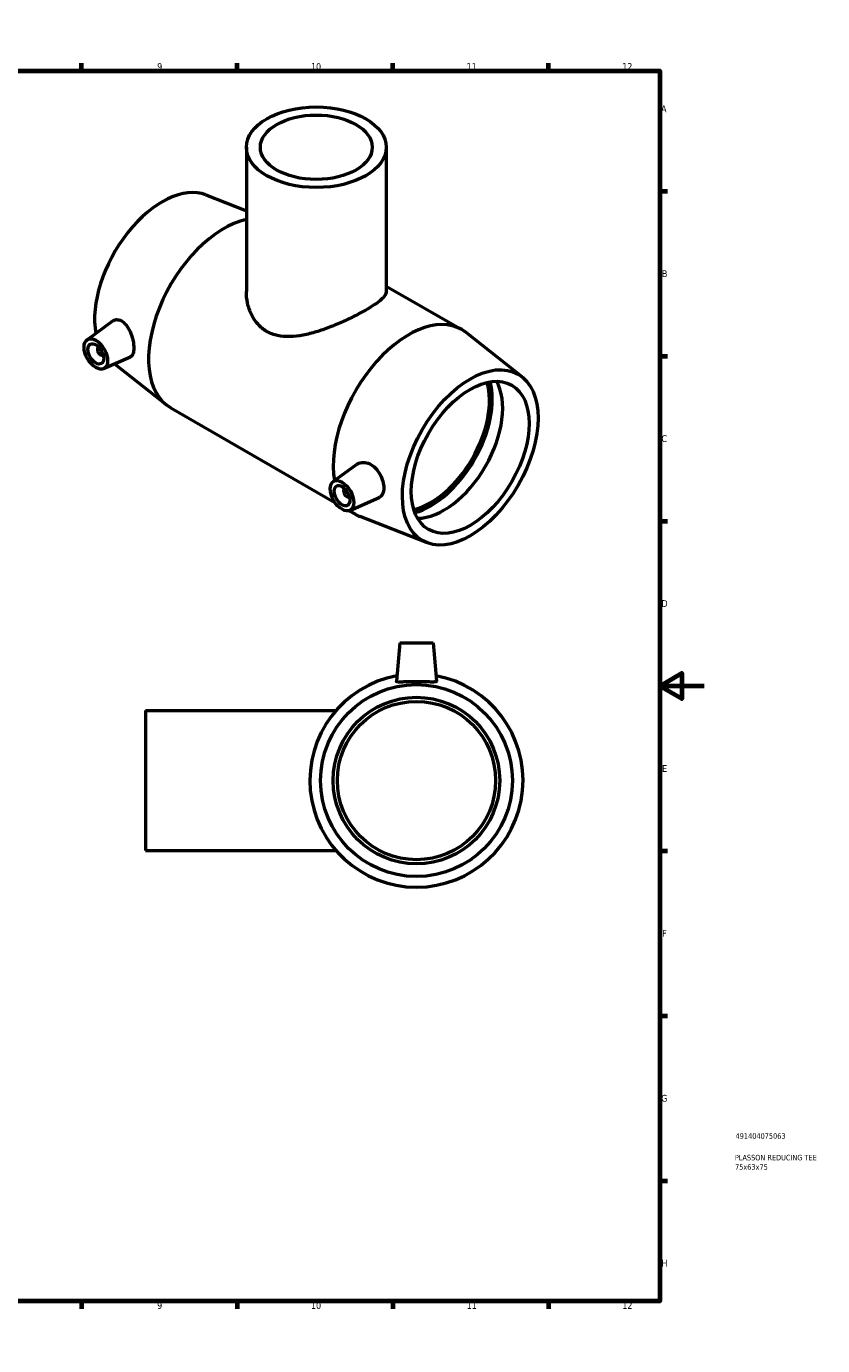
# Model space of a CAD drawing. Header units: millimetres. Extents: x 0 to 894, y -50 to 777.
# Tile 3 of 3: x 536 to 894, y 0 to 594. Entities that reach past the tile are written whole.
import ezdxf

# ---------------------------------------------------------------- set-up
doc = ezdxf.new("R2010")
doc.units = ezdxf.units.MM
for name, color, linetype, lineweight in [('Border (ANSI)', 7, 'Continuous', 70), ('Title (ISO)', 7, 'Continuous', 50), ('Visible (ANSI)', 7, 'Continuous', 50)]:
    doc.layers.add(name, color=color, linetype=linetype, lineweight=lineweight)
doc.styles.add('Note Text (ANSI)', font='tahoma.ttf')
doc.styles.add('Note Text (ISO)', font='tahoma.ttf')

# ---------------------------------------------------------------- blocks, each defined once
blk = doc.blocks.new('Borders Default Border')
at = {"layer": 'Border (ANSI)'}
for p, q in [((70.08, 574), (70.08, 577.45)), ((140.17, 574), (140.17, 577.45)), ((210.25, 574), (210.25, 577.45)), ((280.33, 574), (280.33, 577.45)), ((350.42, 574), (350.42, 577.45)), ((490.58, 574), (490.58, 577.45)), ((560.67, 574), (560.67, 577.45)), ((630.75, 574), (630.75, 577.45)), ((700.83, 574), (700.83, 577.45)), ((770.92, 574), (770.92, 577.45)), ((20, 519.75), (16.55, 519.75)), ((821, 519.75), (824.45, 519.75)), ((20, 445.5), (16.55, 445.5)), ((821, 445.5), (824.45, 445.5)), ((20, 371.25), (16.55, 371.25)), ((821, 371.25), (824.45, 371.25)), ((20, 222.75), (16.55, 222.75)), ((821, 222.75), (824.45, 222.75)), ((20, 148.5), (16.55, 148.5)), ((821, 148.5), (824.45, 148.5)), ((20, 74.25), (16.55, 74.25)), ((821, 74.25), (824.45, 74.25)), ((70.08, 20), (70.08, 16.55)), ((140.17, 20), (140.17, 16.55)), ((210.25, 20), (210.25, 16.55)), ((280.33, 20), (280.33, 16.55)), ((350.42, 20), (350.42, 16.55)), ((490.58, 20), (490.58, 16.55)), ((560.67, 20), (560.67, 16.55)), ((630.75, 20), (630.75, 16.55)), ((700.83, 20), (700.83, 16.55)), ((770.92, 20), (770.92, 16.55))]:
    blk.add_line(p, q, dxfattribs=at)
at = {"layer": 'Border (ANSI)', "flags": 128}
for points in [[(420.5, 594), (420.5, 574), (414.73, 584), (426.27, 584), (420.5, 574)], [(20, 20), (20, 574), (821, 574), (821, 20), (20, 20)], [(0, 297), (20, 297), (10, 302.77), (10, 291.23), (20, 297)], [(841, 297), (821, 297), (831, 302.77), (831, 291.23), (821, 297)], [(420.5, 0), (420.5, 20), (414.73, 10), (426.27, 10), (420.5, 20)]]:
    blk.add_lwpolyline(points, dxfattribs=at)
at = {"layer": 'Border (ANSI)', "color": 230, "true_color": 0xff0080, "attachment_point": 7, "style": 'Note Text (ANSI)'}
for s, insert, char_height in [('1', (34.35, 574.4), 3.05), ('2', (104.2, 574.4), 3.05), ('3', (174.26, 574.34), 3.05), ('4', (244.23, 574.4), 3.05), ('5', (314.48, 574.34), 3.05), ('6', (384.49, 574.34), 3.05), ('7', (454.6, 574.4), 3.05), ('8', (524.63, 574.33), 3.05), ('9', (594.7, 574.34), 3.05), ('10', (663.96, 574.34), 3.048), ('11', (734.04, 574.4), 3.048), ('12', (804.13, 574.4), 3.048), ('A', (16.78, 555.35), 3.05), ('A', (821.63, 555.35), 3.05), ('B', (17.15, 481.1), 3.05), ('B', (821.99, 481.1), 3.05), ('C', (16.95, 406.8), 3.05), ('C', (821.8, 406.8), 3.05), ('D', (16.96, 332.6), 3.05), ('D', (821.81, 332.6), 3.05), ('E', (17.21, 258.35), 3.05), ('E', (822.05, 258.35), 3.05), ('F', (17.29, 184.1), 3.05), ('F', (822.14, 184.1), 3.05), ('G', (16.81, 109.79), 3.05), ('G', (821.66, 109.79), 3.05), ('H', (16.97, 35.6), 3.05), ('H', (821.81, 35.6), 3.05), ('1', (34.35, 16.55), 3.05), ('2', (104.2, 16.55), 3.05), ('3', (174.26, 16.49), 3.05), ('4', (244.23, 16.55), 3.05), ('5', (314.48, 16.49), 3.05), ('6', (384.49, 16.49), 3.05), ('7', (454.6, 16.55), 3.05), ('8', (524.63, 16.48), 3.05), ('9', (594.7, 16.49), 3.05), ('10', (663.96, 16.49), 3.048), ('11', (734.04, 16.55), 3.048), ('12', (804.13, 16.55), 3.048)]:
    blk.add_mtext(s, dxfattribs=dict(at, insert=insert, char_height=char_height))
blk = doc.blocks.new('Title Blocks ISO')
at = {"layer": 'Title (ISO)', "color": 232, "true_color": 0xca0064, "style": 'Note Text (ISO)'}
for tag, p in [('PART_NUMBER_001', (34.16, 73.13)), ('DESCRIPTION_001', (33.84, 63.4)), ('DESCRIPTION_002', (33.92, 59.18))]:
    blk.add_attdef(tag, p, '', height=2.5, dxfattribs=at)

msp = doc.modelspace()

# ---------------------------------------------------------------- linework, layer by layer
at = {"layer": 'Visible (ANSI)'}
for p, q in [((634.864, 539.584), (634.864, 474.605)), ((697.864, 539.584), (697.864, 474.605)), ((616.667, 518.125), (634.864, 511.005)), ((697.864, 477.094), (731.895, 457.496)), ((563.118, 452.874), (574.769, 461.361)), ((759.015, 436.152), (733.891, 456.138)), ((568.209, 449.476), (568.384, 449.577)), ((570.205, 446.01), (570.38, 446.11)), ((570.589, 439.9), (582.68, 445.234)), ((575.537, 442.083), (598.837, 423.549)), ((600.832, 422.19), (674.77, 379.613)), ((673.992, 389.026), (684.54, 396.708)), ((679.258, 385.728), (679.084, 385.628)), ((681.254, 382.262), (681.08, 382.161)), ((681.463, 376.052), (694.663, 381.875)), ((681.151, 375.938), (683.988, 374.304)), ((716.061, 361.562), (686.165, 373.26)), ((703.964, 316.427), (702.45, 299.128)), ((703.964, 316.427), (718.964, 316.427)), ((718.964, 316.427), (720.477, 299.128)), ((589.464, 285.927), (589.464, 222.927)), ((589.464, 285.927), (675.246, 285.927)), ((589.464, 222.927), (675.246, 222.927))]:
    msp.add_line(p, q, dxfattribs=at)
for radius in [43.2, 37.5, 35.625]:
    msp.add_circle((711.464, 254.427), radius, dxfattribs=at)
msp.add_arc((711.464, 254.427), 48, 100.559063, 79.440937, dxfattribs=at)
for centre, major_axis, ratio in [((666.364, 539.584), (-31.5, 0), 0.5758617), ((666.364, 539.584), (-25.2, 0), 0.5758617), ((567.086, 446.521), (3.743, -6.499), 0.5780931), ((567.086, 446.521), (2.495, -4.333), 0.5780931), ((735.66, 399.938), (-21.558, -37.436), 0.5780931), ((735.66, 399.938), (-18.714, -32.497), 0.5780931), ((677.96, 382.673), (3.743, -6.499), 0.5780931), ((677.96, 382.673), (2.495, -4.333), 0.5780931)]:
    msp.add_ellipse(centre, major_axis=major_axis, ratio=ratio, dxfattribs=at)
for centre, major_axis, start_param, end_param in [((597.067, 479.748), (21.558, 37.436), 0.086861, 2.5457012), ((624.786, 463.786), (-23.954, -41.596), 3.6235891, 6.2831853), ((707.942, 415.9), (23.954, 41.596), 6.1963244, 8.8228491), ((569.207, 447.743), (0.998, -1.733), 2.9593736, 6.4654043), ((717.841, 410.199), (18.714, 32.497), 3.6357155, 5.7890625), ((717.841, 410.199), (19.605, 34.044), 3.6672263, 5.7575516), ((723.781, 406.779), (-18.714, -32.497), 0.3216929, 2.8198998), ((680.082, 383.895), (0.998, -1.733), 2.9593736, 6.4654043), ((707.942, 415.9), (-23.954, -41.596), 6.1735609, 6.3700463)]:
    msp.add_ellipse(centre, major_axis=major_axis, ratio=0.5780931, start_param=start_param, end_param=end_param, dxfattribs=at)
for points, knots in [([(697.864, 474.605), (697.864, 474.081), (697.686, 473.521), (696.92, 472.308), (696.332, 471.655), (694.751, 470.251), (693.756, 469.498), (691.423, 467.919), (690.084, 467.092), (687.191, 465.426), (685.566, 464.546), (682.059, 462.762), (680.178, 461.858), (676.292, 460.115), (674.284, 459.273), (670.279, 457.738), (668.282, 457.046), (664.426, 455.878), (662.422, 455.359), (658.421, 454.593), (656.424, 454.346), (652.559, 454.245), (650.687, 454.394), (647.183, 455.162), (645.552, 455.785), (642.628, 457.468), (641.288, 458.557), (638.961, 461.146), (637.973, 462.645), (636.4, 465.877), (635.814, 467.612), (635.045, 471.124), (634.864, 472.902), (634.864, 474.605)], [2.4803359, 2.4803359, 2.4803359, 2.4803359, 3.0941353, 3.0941353, 3.7079348, 3.7079348, 4.3217342, 4.3217342, 4.9355336, 4.9355336, 5.549333, 5.549333, 6.1631324, 6.1631324, 6.7769318, 6.7769318, 7.3907312, 7.3907312, 8.0108152, 8.0108152, 8.6308992, 8.6308992, 9.2509832, 9.2509832, 9.8710672, 9.8710672, 10.4911512, 10.4911512, 11.1112351, 11.1112351, 11.7313191, 11.7313191, 12.3514031, 12.3514031, 12.3514031, 12.3514031]), ([(574.77, 461.36), (574.836, 461.409), (574.903, 461.454), (575.529, 461.84), (576.222, 462.012), (577.679, 461.871), (578.441, 461.556), (579.847, 460.57), (580.579, 459.813), (581.86, 457.964), (582.413, 456.873), (583.253, 454.728), (583.601, 453.534), (584.058, 451.218), (584.168, 450.097), (584.168, 448.221), (584.058, 447.349), (583.601, 446.017), (583.253, 445.555), (582.786, 445.285), (582.734, 445.258), (582.68, 445.235)], [1.9592416, 1.9592416, 1.9592416, 1.9592416, 2.0000245, 2.0000245, 2.332361, 2.332361, 2.6646975, 2.6646975, 3.0155876, 3.0155876, 3.3664777, 3.3664777, 3.7106507, 3.7106507, 4.0548238, 4.0548238, 4.3989968, 4.3989968, 4.7431699, 4.7431699, 4.7851091, 4.7851091, 4.7851091, 4.7851091]), ([(684.54, 396.707), (684.676, 396.807), (684.817, 396.899), (685.687, 397.401), (686.591, 397.654), (688.51, 397.66), (689.522, 397.412), (691.313, 396.557), (692.209, 395.917), (693.796, 394.306), (694.488, 393.336), (695.556, 391.389), (696.002, 390.28), (696.586, 388.101), (696.725, 387.034), (696.725, 385.214), (696.586, 384.338), (696.002, 382.929), (695.556, 382.394), (694.908, 381.994), (694.789, 381.931), (694.663, 381.876)], [2.0092611, 2.0092611, 2.0092611, 2.0092611, 2.0784724, 2.0784724, 2.4293625, 2.4293625, 2.7802526, 2.7802526, 3.1125891, 3.1125891, 3.4449256, 3.4449256, 3.7787634, 3.7787634, 4.1126013, 4.1126013, 4.4464392, 4.4464392, 4.7802771, 4.7802771, 4.850439, 4.850439, 4.850439, 4.850439]), ([(720.475, 299.089), (720.449, 298.957), (720.202, 298.862), (719.258, 298.77), (718.56, 298.77), (716.965, 298.806), (715.959, 298.843), (713.765, 298.902), (712.577, 298.921), (710.351, 298.921), (709.162, 298.902), (706.968, 298.843), (705.963, 298.806), (704.368, 298.77), (703.67, 298.77), (702.725, 298.862), (702.479, 298.957), (702.45, 299.101), (702.449, 299.114), (702.45, 299.128)], [0, 0, 0, 0, 0.3323365, 0.3323365, 0.664673, 0.664673, 0.9985108, 0.9985108, 1.3323487, 1.3323487, 1.6661866, 1.6661866, 2.0000245, 2.0000245, 2.332361, 2.332361, 2.6646975, 2.6646975, 2.6960617, 2.6960617, 2.6960617, 2.6960617])]:
    msp.add_open_spline(points, degree=3, knots=knots, dxfattribs=at)
msp.add_open_spline([(720.477, 299.128), (720.478, 299.114), (720.478, 299.101), (720.475, 299.089)], degree=3, dxfattribs=at)

# ---------------------------------------------------------------- block references
msp.add_blockref('Borders Default Border', (0, 0))
msp.add_blockref('Title Blocks ISO', (821, 20)).add_auto_attribs({'PART_NUMBER_001': '491404075063', 'DESCRIPTION_001': 'PLASSON REDUCING TEE', 'DESCRIPTION_002': '75x63x75'})

doc.saveas('drawing.dxf')
